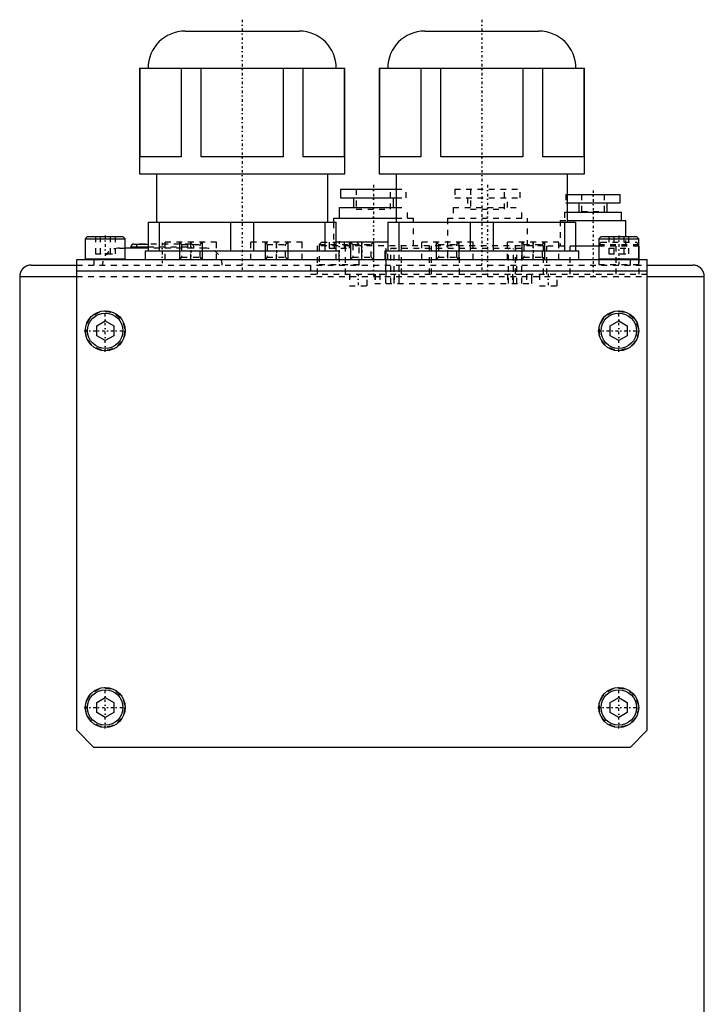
# Model space of a CAD drawing. Extents: x -88 to 88, y -510 to 213.
# Tile 6 of 6: x -60 to 60, y 41 to 213. Entities that reach past the tile are written whole.
import ezdxf

# ---------------------------------------------------------------- set-up
doc = ezdxf.new("R2010")
doc.units = 0
doc.linetypes.add('CENTER', pattern=[1.5, 0.45, -0.5, 0.05, -0.5])
doc.linetypes.add('DASHED', pattern=[2, 1, -1])
for name, color, linetype in [('AM_0', 7, 'CONTINUOUS'), ('AM_10', 7, 'CONTINUOUS'), ('AM_3', 7, 'DASHED'), ('AM_7', 7, 'CENTER')]:
    doc.layers.add(name, color=color, linetype=linetype)

msp = doc.modelspace()

# ---------------------------------------------------------------- linework, layer by layer
at = {"layer": 'AM_0', "color": 7, "linetype": 'CONTINUOUS'}
for p, q in [((-31, 211), (-11, 211)), ((11, 211), (31, 211)), ((-39, 204.5), (-39, 186)), ((-39, 204.5), (-3, 204.5)), ((-38.89, 189), (-38.89, 204.5)), ((-31.69, 204.5), (-31.69, 189)), ((-28.19, 189), (-28.19, 204.5)), ((-13.81, 204.5), (-13.81, 189)), ((-10.31, 189), (-10.31, 204.5)), ((-3.11, 204.5), (-3.11, 189)), ((-3, 186), (-3, 204.5)), ((3, 204.5), (3, 186)), ((3, 204.5), (39, 204.5)), ((3.11, 189), (3.11, 204.5)), ((10.31, 204.5), (10.31, 189)), ((13.81, 189), (13.81, 204.5)), ((28.19, 204.5), (28.19, 189)), ((31.69, 189), (31.69, 204.5)), ((38.89, 204.5), (38.89, 189)), ((39, 186), (39, 204.5)), ((-31.69, 189), (-38.89, 189)), ((-13.81, 189), (-28.19, 189)), ((-3.11, 189), (-10.31, 189)), ((10.31, 189), (3.11, 189)), ((28.19, 189), (13.81, 189)), ((38.89, 189), (31.69, 189)), ((-39, 186), (-3, 186)), ((-36, 186), (-36, 177.5)), ((-6, 177.5), (-6, 186)), ((3, 186), (39, 186)), ((6, 186), (6, 177.5)), ((36, 177.5), (36, 186)), ((-3.75, 183.3), (-3.75, 181.8)), ((-3.75, 183.3), (6, 183.3)), ((-3.75, 181.8), (6, 181.8)), ((-1.5, 181.8), (-1.5, 180.1)), ((5.5, 180.1), (5.5, 181.8)), ((36, 182.4), (45.25, 182.4)), ((45.25, 180.9), (45.25, 182.4)), ((-4, 180.1), (-4, 178.2)), ((-4, 180.1), (6, 180.1)), ((36, 180.9), (45.25, 180.9)), ((38, 180.9), (38, 179.3)), ((43, 179.3), (43, 180.9)), ((-5, 178.2), (-5, 177.5)), ((-5, 178.2), (6, 178.2)), ((35.99, 179.3), (45.51, 179.3)), ((36, 177.8), (46.27, 177.8)), ((45.51, 177.8), (45.51, 179.3)), ((46.27, 175), (46.27, 177.8)), ((-37.5, 177.5), (-4.5, 177.5)), ((-37.5, 177.5), (-37.5, 172.5)), ((-35.48, 172.5), (-35.48, 177.5)), ((-23.02, 177.5), (-23.02, 172.5)), ((-18.98, 172.5), (-18.98, 177.5)), ((-6.52, 177.5), (-6.52, 172.5)), ((-4.5, 172.5), (-4.5, 177.5)), ((4.5, 177.5), (37.5, 177.5)), ((4.5, 177.5), (4.5, 172.5)), ((6.52, 172.5), (6.52, 177.5)), ((18.98, 177.5), (18.98, 172.5)), ((23.02, 172.5), (23.02, 177.5)), ((35.48, 177.5), (35.48, 172.5)), ((37.5, 172.5), (37.5, 177.5)), ((-48.1, 175), (-48.5, 174.6)), ((-48.5, 174.6), (-48.5, 171.1)), ((-48.5, 174.6), (-41.5, 174.6)), ((-48.1, 175), (-41.9, 175)), ((-41.5, 174.6), (-41.9, 175)), ((-41.5, 171.1), (-41.5, 174.6)), ((41.9, 175), (41.5, 174.6)), ((41.5, 174.6), (41.5, 171)), ((41.5, 174.6), (48.5, 174.6)), ((41.9, 175), (48.1, 175)), ((48.5, 174.6), (48.1, 175)), ((48.5, 171), (48.5, 174.6)), ((-37.5, 173), (-41.51, 173)), ((-40.5, 173.2), (-40.5, 173)), ((-40.5, 173.2), (-37.5, 173.2)), ((-40, 173.7), (-37.5, 173.7)), ((-38, 172.5), (-38, 171)), ((-38, 172.5), (-4, 172.5)), ((4.5, 174), (-4.5, 174)), ((-4, 171), (-4, 172.5)), ((0, 171), (0, 174)), ((4, 172.5), (4, 171)), ((4, 172.5), (38, 172.5)), ((41.5, 173.3), (37.5, 173.3)), ((38, 171), (38, 172.5)), ((48.58, 173.3), (48.5, 173.3)), ((48.58, 171), (48.58, 173.3)), ((-50, 88.5), (-50, 171)), ((-50, 171), (50, 171)), ((-48.5, 171.1), (-41.5, 171.1)), ((41.5, 171.1), (48.5, 171.1)), ((50, 88.5), (50, 171)), ((-58, 170), (-50, 170)), ((50, 170), (58, 170)), ((-60, 168), (-60, 2)), ((-60, 168), (-50, 168)), ((-50, 169), (50, 169)), ((50, 168), (60, 168)), ((60, 2), (60, 168)), ((-46.5, 159.37), (-45, 160.23)), ((-46.5, 157.63), (-46.5, 159.37)), ((-45, 160.23), (-43.5, 159.37)), ((-43.5, 159.37), (-43.5, 157.63)), ((43.5, 159.37), (45, 160.23)), ((43.5, 157.63), (43.5, 159.37)), ((45, 160.23), (46.5, 159.37)), ((46.5, 159.37), (46.5, 157.63)), ((-45, 156.77), (-46.5, 157.63)), ((-43.5, 157.63), (-45, 156.77)), ((45, 156.77), (43.5, 157.63)), ((46.5, 157.63), (45, 156.77)), ((-46.5, 93.37), (-45, 94.23)), ((-46.5, 91.63), (-46.5, 93.37)), ((-45, 94.23), (-43.5, 93.37)), ((-43.5, 93.37), (-43.5, 91.63)), ((43.5, 93.37), (45, 94.23)), ((43.5, 91.63), (43.5, 93.37)), ((45, 94.23), (46.5, 93.37)), ((46.5, 93.37), (46.5, 91.63)), ((-45, 90.77), (-46.5, 91.63)), ((-43.5, 91.63), (-45, 90.77)), ((45, 90.77), (43.5, 91.63)), ((46.5, 91.63), (45, 90.77)), ((-47, 85.5), (-50, 88.5)), ((50, 88.5), (47, 85.5)), ((47, 85.5), (-47, 85.5))]:
    msp.add_line(p, q, dxfattribs=at)
for points in [[(-58, 170, 0), (-58.09, 170, 0), (-58.26, 169.98, 0), (-58.43, 169.95, 0), (-58.52, 169.93, 0), (-58.6, 169.91, 0), (-58.77, 169.85, 0), (-58.92, 169.77, 0), (-59.01, 169.72, 0), (-59.04, 169.71, 0), (-59.06, 169.69, 0), (-59.07, 169.69, 0), (-59.09, 169.68, 0), (-59.11, 169.66, 0), (-59.14, 169.65, 0), (-59.16, 169.63, 0), (-59.18, 169.61, 0), (-59.21, 169.6, 0), (-59.22, 169.59, 0), (-59.23, 169.58, 0), (-59.25, 169.56, 0), (-59.27, 169.54, 0), (-59.3, 169.52, 0), (-59.32, 169.5, 0), (-59.34, 169.48, 0), (-59.35, 169.47, 0), (-59.36, 169.46, 0), (-59.38, 169.44, 0), (-59.4, 169.42, 0), (-59.41, 169.41, 0), (-59.42, 169.4, 0), (-59.44, 169.38, 0), (-59.46, 169.36, 0), (-59.47, 169.35, 0), (-59.48, 169.34, 0), (-59.5, 169.32, 0), (-59.52, 169.3, 0), (-59.54, 169.27, 0), (-59.56, 169.25, 0), (-59.58, 169.23, 0), (-59.59, 169.22, 0), (-59.6, 169.21, 0), (-59.61, 169.18, 0), (-59.63, 169.16, 0), (-59.65, 169.14, 0), (-59.66, 169.11, 0), (-59.68, 169.09, 0), (-59.69, 169.07, 0), (-59.69, 169.06, 0), (-59.71, 169.04, 0), (-59.72, 169.01, 0), (-59.74, 168.99, 0), (-59.75, 168.96, 0), (-59.77, 168.94, 0), (-59.77, 168.92, 0), (-59.78, 168.91, 0), (-59.79, 168.88, 0), (-59.81, 168.86, 0), (-59.82, 168.83, 0), (-59.83, 168.81, 0), (-59.84, 168.78, 0), (-59.85, 168.77, 0), (-59.85, 168.75, 0), (-59.86, 168.72, 0), (-59.87, 168.7, 0), (-59.88, 168.67, 0), (-59.89, 168.64, 0), (-59.9, 168.62, 0), (-59.91, 168.6, 0), (-59.91, 168.59, 0), (-59.92, 168.56, 0), (-59.93, 168.53, 0), (-59.93, 168.52, 0), (-59.94, 168.5, 0), (-59.94, 168.48, 0), (-59.95, 168.45, 0), (-59.95, 168.43, 0), (-59.96, 168.42, 0), (-59.96, 168.39, 0), (-59.97, 168.36, 0), (-59.97, 168.33, 0), (-59.98, 168.3, 0), (-59.98, 168.28, 0), (-59.98, 168.26, 0), (-59.98, 168.25, 0), (-59.99, 168.22, 0), (-59.99, 168.19, 0), (-59.99, 168.16, 0), (-60, 168.13, 0), (-60, 168.1, 0), (-60, 168.09, 0), (-60, 168.07, 0), (-60, 168.04, 0), (-60, 168.01, 0), (-60, 168, 0)], [(60, 168, 0), (60, 168.01, 0), (60, 168.04, 0), (60, 168.07, 0), (60, 168.09, 0), (60, 168.1, 0), (60, 168.13, 0), (59.99, 168.16, 0), (59.99, 168.19, 0), (59.99, 168.22, 0), (59.98, 168.25, 0), (59.98, 168.26, 0), (59.98, 168.28, 0), (59.98, 168.3, 0), (59.97, 168.33, 0), (59.97, 168.36, 0), (59.96, 168.39, 0), (59.96, 168.42, 0), (59.95, 168.43, 0), (59.95, 168.45, 0), (59.94, 168.48, 0), (59.94, 168.5, 0), (59.93, 168.52, 0), (59.93, 168.53, 0), (59.92, 168.56, 0), (59.91, 168.59, 0), (59.91, 168.6, 0), (59.9, 168.62, 0), (59.89, 168.64, 0), (59.88, 168.67, 0), (59.87, 168.7, 0), (59.86, 168.72, 0), (59.85, 168.75, 0), (59.85, 168.77, 0), (59.84, 168.78, 0), (59.83, 168.81, 0), (59.82, 168.83, 0), (59.81, 168.86, 0), (59.79, 168.88, 0), (59.78, 168.91, 0), (59.77, 168.92, 0), (59.77, 168.94, 0), (59.75, 168.96, 0), (59.74, 168.99, 0), (59.72, 169.01, 0), (59.71, 169.04, 0), (59.69, 169.06, 0), (59.69, 169.07, 0), (59.68, 169.09, 0), (59.66, 169.11, 0), (59.65, 169.14, 0), (59.63, 169.16, 0), (59.61, 169.18, 0), (59.6, 169.21, 0), (59.59, 169.22, 0), (59.58, 169.23, 0), (59.56, 169.25, 0), (59.54, 169.27, 0), (59.52, 169.3, 0), (59.5, 169.32, 0), (59.48, 169.34, 0), (59.47, 169.35, 0), (59.46, 169.36, 0), (59.44, 169.38, 0), (59.42, 169.4, 0), (59.41, 169.41, 0), (59.4, 169.42, 0), (59.38, 169.44, 0), (59.36, 169.46, 0), (59.35, 169.47, 0), (59.34, 169.48, 0), (59.32, 169.5, 0), (59.3, 169.52, 0), (59.27, 169.54, 0), (59.25, 169.56, 0), (59.23, 169.58, 0), (59.22, 169.59, 0), (59.21, 169.6, 0), (59.18, 169.61, 0), (59.16, 169.63, 0), (59.14, 169.65, 0), (59.11, 169.66, 0), (59.09, 169.68, 0), (59.07, 169.69, 0), (59.06, 169.69, 0), (59.04, 169.71, 0), (59.01, 169.72, 0), (58.92, 169.77, 0), (58.77, 169.85, 0), (58.6, 169.91, 0), (58.52, 169.93, 0), (58.43, 169.95, 0), (58.26, 169.98, 0), (58.09, 170, 0), (58, 170, 0)]]:
    msp.add_polyline3d(points, dxfattribs=at)
for centre, radius in [((-45, 158.5), 3.5), ((-45, 158.5), 3.1), ((45, 158.5), 3.5), ((45, 158.5), 3.1), ((-45, 92.5), 3.5), ((-45, 92.5), 3.1), ((45, 92.5), 3.5), ((45, 92.5), 3.1)]:
    msp.add_circle(centre, radius, dxfattribs=at)
for centre, radius, start, end in [((-31, 204.5), 6.5, 90, 180), ((-11, 204.5), 6.5, 0, 90), ((11, 204.5), 6.5, 90, 180), ((31, 204.5), 6.5, 0, 90), ((-40, 173.2), 0.5, 90, 180), ((-48.4, 171.1), 0.1, 180, 270), ((-41.6, 171.1), 0.1, 270, 0), ((41.6, 171.1), 0.1, 180, 270), ((48.4, 171.1), 0.1, 270, 0)]:
    msp.add_arc(centre, radius, start, end, dxfattribs=at)
at = {"layer": 'AM_10', "color": 7, "linetype": 'CONTINUOUS'}
for p, q in [((-32, 174), (-32, 171)), ((-28, 174), (-28, 171)), ((-17, 174), (-17, 171)), ((-13, 174), (-13, 171)), ((-2, 174), (-2, 171)), ((2, 174), (2, 171)), ((13, 174), (13, 171)), ((17, 174), (17, 171)), ((28, 174), (28, 171)), ((32, 174), (32, 171))]:
    msp.add_line(p, q, dxfattribs=at)
at = {"layer": 'AM_3', "color": 6, "linetype": 'DASHED'}
for p, q in [((-1, 183.3), (-1, 179.8)), ((5, 179.8), (5, 183.3)), ((6, 183.3), (7.75, 183.3)), ((7.75, 181.8), (7.75, 183.3)), ((16.25, 183.3), (16.25, 181.8)), ((16.25, 183.3), (27.75, 183.3)), ((19, 183.3), (19, 179.8)), ((25, 179.8), (25, 183.3)), ((27.75, 181.8), (27.75, 183.3)), ((6, 181.8), (7.75, 181.8)), ((16.25, 181.8), (27.75, 181.8)), ((18.5, 181.8), (18.5, 180.1)), ((25.5, 180.1), (25.5, 181.8)), ((35.75, 182.4), (35.75, 180.9)), ((35.75, 182.4), (36, 182.4)), ((38.5, 182.4), (38.5, 179.4)), ((42.5, 179.4), (42.5, 182.4)), ((-1, 179.8), (5, 179.8)), ((6, 180.1), (8, 180.1)), ((8, 178.2), (8, 180.1)), ((16, 180.1), (16, 178.2)), ((16, 180.1), (28, 180.1)), ((19, 179.8), (25, 179.8)), ((28, 178.2), (28, 180.1)), ((35.75, 180.9), (36, 180.9)), ((38.5, 179.4), (42.5, 179.4)), ((6, 178.2), (9, 178.2)), ((9, 173.4), (9, 178.2)), ((15, 178.2), (15, 171)), ((15, 178.2), (29, 178.2)), ((29, 173.4), (29, 178.2)), ((34.73, 177.8), (34.73, 173.3)), ((34.73, 177.8), (36, 177.8)), ((35.49, 179.3), (35.49, 177.8)), ((35.49, 179.3), (35.99, 179.3)), ((-5, 177.5), (-5, 173.4)), ((-46.73, 175), (-46.73, 172)), ((-45.87, 175), (-45.87, 172)), ((-44.13, 175), (-44.13, 172)), ((-43.27, 175), (-43.27, 172)), ((43.27, 175), (43.27, 172)), ((44.13, 175), (44.13, 172)), ((45.87, 175), (45.87, 172)), ((46.27, 173.3), (46.27, 175)), ((46.73, 175), (46.73, 172)), ((-42.5, 173), (-41.5, 173)), ((-27.5, 173), (-40.5, 173)), ((-39.5, 173.7), (-39.5, 173)), ((-30, 173.7), (-39.5, 173.7)), ((-37.5, 173.2), (-29.5, 173.2)), ((-34.5, 171), (-34.5, 174)), ((-25.5, 174), (-34.5, 174)), ((-32, 174), (-31.62, 173.62)), ((-31.62, 173.62), (-31.62, 171.38)), ((-31.62, 173.62), (-28.38, 173.62)), ((-30.5, 173), (-30.5, 173.7)), ((-30, 171), (-30, 174)), ((-29.5, 173), (-29.5, 173.2)), ((-28.38, 173.62), (-28, 174)), ((-28.38, 171.38), (-28.38, 173.62)), ((-25.5, 171), (-25.5, 174)), ((-19.5, 171), (-19.5, 174)), ((-10.5, 174), (-19.5, 174)), ((-17, 174), (-16.62, 173.62)), ((-16.62, 173.62), (-16.62, 171.38)), ((-16.62, 173.62), (-13.38, 173.62)), ((-15, 171), (-15, 174)), ((-13.38, 173.62), (-13, 174)), ((-13.38, 171.38), (-13.38, 173.62)), ((-10.5, 171), (-10.5, 174)), ((-7.81, 168.4), (-7.81, 173.4)), ((11.81, 173.4), (-7.81, 173.4)), ((-7.1, 174), (-7.5, 173.6)), ((-7.5, 173.6), (-7.5, 170.1)), ((-7.5, 173.6), (-0.5, 173.6)), ((-7.1, 174), (-4.5, 174)), ((-5.73, 174), (-5.73, 173)), ((-5.73, 173), (-2.27, 173)), ((-4.87, 174), (-4.87, 173)), ((-4.5, 171), (-4.5, 172.5)), ((-3.13, 174), (-3.13, 173)), ((-2.91, 168.4), (-2.91, 173.4)), ((-2.27, 174), (-2.27, 173)), ((-2, 174), (-1.62, 173.62)), ((-1.62, 173.62), (-1.62, 171.38)), ((-1.62, 173.62), (1.62, 173.62)), ((-0.5, 173.6), (-0.9, 174)), ((-0.5, 170.1), (-0.5, 173.6)), ((1.62, 173.62), (2, 174)), ((1.62, 171.38), (1.62, 173.62)), ((4.16, 172.9), (4.16, 166.8)), ((28.04, 172.9), (4.16, 172.9)), ((4.19, 166.8), (4.19, 172.9)), ((4.5, 171), (4.5, 172.5)), ((5.04, 166.8), (5.04, 172.9)), ((5.66, 166.8), (5.66, 172.9)), ((6.51, 166.8), (6.51, 172.9)), ((6.91, 168.4), (6.91, 173.4)), ((10.5, 171), (10.5, 174)), ((19.5, 174), (10.5, 174)), ((11.81, 168.4), (11.81, 173.4)), ((12.19, 168.4), (12.19, 173.4)), ((31.81, 173.4), (12.19, 173.4)), ((13, 174), (13.38, 173.62)), ((13.38, 173.62), (13.38, 171.38)), ((13.38, 173.62), (16.62, 173.62)), ((16.62, 173.62), (17, 174)), ((16.62, 171.38), (16.62, 173.62)), ((17.09, 168.4), (17.09, 173.4)), ((19.5, 171), (19.5, 174)), ((25.5, 171), (25.5, 174)), ((34.5, 174), (25.5, 174)), ((25.69, 166.8), (25.69, 172.9)), ((26.54, 166.8), (26.54, 172.9)), ((26.91, 168.4), (26.91, 173.4)), ((27.16, 166.8), (27.16, 172.9)), ((28, 174), (28.38, 173.62)), ((28.01, 166.8), (28.01, 172.9)), ((28.04, 166.8), (28.04, 172.9)), ((28.38, 173.62), (28.38, 171.38)), ((28.38, 173.62), (31.62, 173.62)), ((30, 171), (30, 174)), ((31.62, 173.62), (32, 174)), ((31.62, 171.38), (31.62, 173.62)), ((31.81, 168.4), (31.81, 173.4)), ((32.42, 168.4), (32.42, 173.3)), ((37.5, 173.3), (32.42, 173.3)), ((34.5, 171), (34.5, 174)), ((36.46, 168.4), (36.46, 173.3)), ((41.9, 174), (41.5, 173.6)), ((41.5, 173.6), (48.5, 173.6)), ((48.5, 173.3), (41.5, 173.3)), ((41.9, 174), (48.1, 174)), ((43.27, 173), (46.73, 173)), ((44.54, 168.4), (44.54, 173.3)), ((48.5, 173.6), (48.1, 174)), ((-47, 171), (-47, 170)), ((-46.73, 172), (-43.27, 172)), ((-31.62, 171.38), (-32, 171)), ((-31.62, 171.38), (-28.38, 171.38)), ((-28, 171), (-28.38, 171.38)), ((-16.62, 171.38), (-17, 171)), ((-16.62, 171.38), (-13.38, 171.38)), ((-13, 171), (-13.38, 171.38)), ((-1.62, 171.38), (-2, 171)), ((-1.62, 171.38), (1.62, 171.38)), ((2, 171), (1.62, 171.38)), ((13.38, 171.38), (13, 171)), ((13.38, 171.38), (16.62, 171.38)), ((17, 171), (16.62, 171.38)), ((28.38, 171.38), (28, 171)), ((28.38, 171.38), (31.62, 171.38)), ((32, 171), (31.62, 171.38)), ((41.5, 171), (41.5, 170.1)), ((43.27, 172), (46.73, 172)), ((47, 171), (47, 170)), ((48.5, 170.1), (48.5, 171)), ((48.58, 168.4), (48.58, 171)), ((-50, 170), (50, 170)), ((-9, 170), (-9, 168.4)), ((-7.5, 170.1), (-0.5, 170.1)), ((41.5, 170.1), (48.5, 170.1)), ((-50, 168), (50, 168)), ((-9, 168.4), (50, 168.4)), ((-2.2, 168.4), (-2.2, 166.4)), ((0.9, 166.4), (0.9, 168.4)), ((2.25, 168.4), (2.25, 166.8)), ((2.3, 168.4), (2.3, 166.8)), ((3.1, 168.4), (3.1, 166.8)), ((5.65, 168.4), (5.65, 166.8)), ((6.45, 168.4), (6.45, 166.8)), ((25.5, 168.4), (25.5, 166.8)), ((26.35, 168.4), (26.35, 166.8)), ((28.84, 168.4), (28.84, 166.8)), ((29.69, 168.4), (29.69, 166.8)), ((29.75, 166.8), (29.75, 168.4)), ((31.1, 168.4), (31.1, 166.4)), ((34.2, 166.4), (34.2, 168.4)), ((-2.2, 166.4), (0.9, 166.4)), ((2.25, 166.8), (29.75, 166.8)), ((31.1, 166.4), (34.2, 166.4))]:
    msp.add_line(p, q, dxfattribs=at)
for centre in [(-45, 158.5), (45, 158.5), (-45, 92.5), (45, 92.5)]:
    msp.add_circle(centre, 3.4, dxfattribs=at)
for centre, radius, start, end in [((-42.5, 170), 3, 90, 180), ((-30, 173.2), 0.5, 0, 90), ((-27.5, 170), 3, 0, 90), ((-7.4, 170.1), 0.1, 180, 270), ((-0.6, 170.1), 0.1, 270, 0)]:
    msp.add_arc(centre, radius, start, end, dxfattribs=at)
at = {"layer": 'AM_7', "color": 4, "linetype": 'CENTER'}
for p, q in [((-21, 213), (-21, 169)), ((21, 213), (21, 169)), ((2, 184.04), (2, 167.66)), ((22, 184.04), (22, 167.66)), ((40.5, 183.1), (40.5, 167.7)), ((-45, 175.2), (-45, 170.8)), ((45, 175.2), (45, 169.8)), ((-35, 173.88), (-35, 169.81)), ((-30, 174.15), (-30, 170.85)), ((-15, 174.15), (-15, 170.85)), ((-4, 174.2), (-4, 169.8)), ((0, 174.15), (0, 170.85)), ((15, 174.15), (15, 170.85)), ((30, 174.15), (30, 170.85)), ((-0.65, 168.5), (-0.65, 166.3)), ((32.65, 168.5), (32.65, 166.3)), ((-45, 154.82), (-45, 162.18)), ((45, 154.82), (45, 162.18)), ((-48.67, 158.5), (-41.33, 158.5)), ((41.33, 158.5), (48.67, 158.5)), ((-45, 88.83), (-45, 96.17)), ((45, 88.83), (45, 96.17)), ((-48.67, 92.5), (-41.33, 92.5)), ((41.33, 92.5), (48.67, 92.5))]:
    msp.add_line(p, q, dxfattribs=at)

doc.saveas('drawing.dxf')
